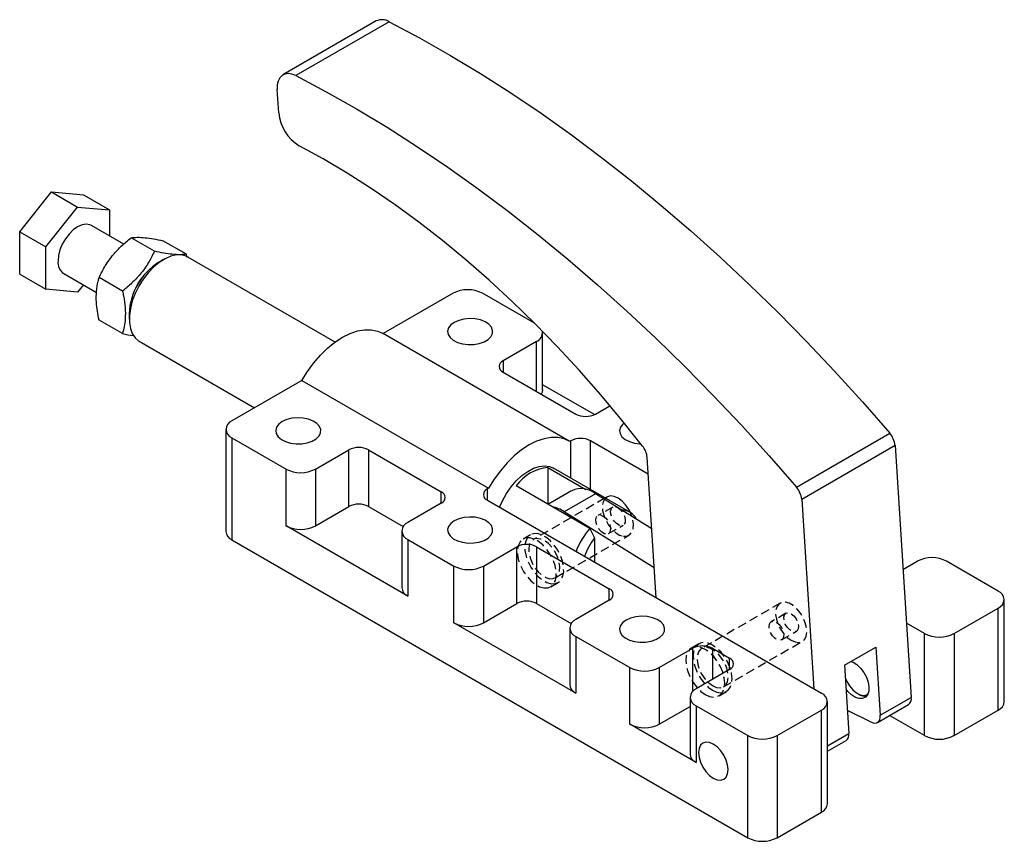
# Model space of a CAD drawing. Extents: x 34 to 402, y 10 to 281.
# Tile 3 of 3: x 260 to 402, y 162 to 281. Entities that reach past the tile are written whole.
import ezdxf

# ---------------------------------------------------------------- set-up
doc = ezdxf.new("R2010")
doc.units = 0
doc.linetypes.add('SLD-SÓLIDA', pattern=[0])
doc.linetypes.add('SLD-TRACEJADA', pattern=[1.905, 1.27, -0.635])
doc.layers.get('0').update_dxf_attribs({"linetype": 'CONTINUOUS'})

msp = doc.modelspace()

# ---------------------------------------------------------------- linework, layer by layer
at = {"color": 7, "linetype": 'SLD-SÓLIDA'}
for p, q in [((311.707, 280.58), (298.272, 272.824)), ((313.547, 280.469), (300.112, 272.713)), ((297.671, 267.336), (297.452, 270.737)), ((260.374, 250.246), (264.971, 255.964)), ((264.971, 255.964), (268.718, 253.801)), ((264.971, 255.964), (269.567, 255.553)), ((269.567, 255.553), (273.314, 253.39)), ((264.122, 248.083), (268.718, 253.801)), ((268.718, 253.801), (273.314, 253.39)), ((273.314, 253.39), (273.314, 249.637)), ((275.352, 248.461), (270.718, 251.136)), ((260.374, 250.246), (264.122, 248.083)), ((260.374, 244.118), (260.374, 250.246)), ((264.122, 241.954), (264.122, 248.083)), ((279.771, 247.42), (276.404, 249.364)), ((284.367, 247.009), (281, 248.953)), ((284.459, 246.556), (284.367, 247.009)), ((281.092, 246.244), (280.385, 245.835)), ((305.782, 234.358), (284.592, 246.591)), ((260.374, 244.118), (264.122, 241.954)), ((266.718, 244.208), (271.43, 241.488)), ((269.547, 242.575), (268.718, 241.543)), ((275.175, 241.702), (271.808, 243.646)), ((268.718, 241.543), (264.122, 241.954)), ((322.755, 241.379), (312.688, 235.567)), ((334.486, 237.056), (326.997, 241.379)), ((276.143, 238.487), (276.143, 237.671)), ((275.175, 235.574), (271.808, 237.517)), ((339.464, 220.11), (312.594, 235.622)), ((335.654, 227.499), (335.654, 235.664)), ((277.593, 234.466), (294.186, 224.887)), ((334.776, 234.439), (329.967, 231.664)), ((329.967, 230.031), (340.432, 223.989)), ((301.003, 228.822), (290.935, 223.01)), ((301.003, 228.822), (327.873, 213.31)), ((343.111, 223.911), (335.654, 228.216)), ((343.261, 223.989), (345.348, 225.194)), ((290.056, 221.785), (290.056, 207.087)), ((372.187, 213.484), (385.622, 221.239)), ((290.935, 220.56), (298.713, 216.07)), ((290.935, 220.56), (290.935, 205.863)), ((339.725, 220.152), (339.557, 220.055)), ((350.867, 215.353), (342.554, 220.152)), ((302.956, 216.07), (307.764, 218.846)), ((307.764, 210.681), (307.764, 218.846)), ((310.592, 218.846), (321.058, 212.805)), ((310.592, 218.846), (310.592, 210.681)), ((386.387, 219.471), (372.952, 211.715)), ((386.387, 219.471), (388.723, 183.209)), ((352.014, 197.546), (350.713, 217.736)), ((298.713, 207.905), (298.713, 216.07)), ((302.956, 216.07), (302.956, 207.905)), ((336.424, 216.302), (341.889, 213.147)), ((336.424, 216.302), (336.424, 210.995)), ((348.232, 209.852), (337.215, 216.213)), ((327.873, 213.31), (327.704, 213.213)), ((342.434, 207.526), (331.828, 213.649)), ((339.838, 212.96), (336.429, 210.992)), ((327.704, 211.58), (375.788, 183.822)), ((343.27, 212.529), (338.78, 209.937)), ((351.374, 207.48), (343.27, 212.529)), ((344.913, 212.05), (344.668, 211.91)), ((372.952, 211.715), (374.709, 184.445)), ((302.956, 207.905), (307.764, 210.681)), ((310.592, 210.681), (315.577, 207.803)), ((321.058, 211.172), (316.249, 208.396)), ((351.736, 201.865), (338.78, 209.937)), ((316.249, 197.781), (298.713, 207.905)), ((315.371, 207.171), (315.371, 199.006)), ((342.434, 207.526), (343.141, 206.173)), ((290.935, 205.863), (365.181, 163.001)), ((316.249, 205.947), (322.896, 202.11)), ((316.249, 205.947), (316.249, 197.781)), ((343.141, 206.173), (343.141, 202.669)), ((327.139, 202.11), (331.947, 204.885)), ((331.947, 196.72), (331.947, 204.885)), ((334.776, 204.885), (345.241, 198.844)), ((334.776, 204.885), (334.776, 196.72)), ((387.537, 201.626), (389.576, 202.804)), ((401.244, 198.517), (393.819, 202.804)), ((322.896, 193.944), (322.896, 202.11)), ((327.139, 202.11), (327.139, 193.944)), ((345.241, 197.211), (340.432, 194.435)), ((402.122, 182.595), (402.122, 197.293)), ((327.139, 193.944), (331.947, 196.72)), ((334.776, 196.72), (339.76, 193.842)), ((394.88, 192.394), (401.244, 196.068)), ((401.244, 181.371), (401.244, 196.068)), ((340.432, 183.821), (322.896, 193.944)), ((339.554, 193.211), (339.554, 185.045)), ((390.637, 192.394), (388.034, 193.897)), ((340.432, 191.986), (348.211, 187.496)), ((340.432, 191.986), (340.432, 183.821)), ((390.637, 177.697), (390.637, 192.394)), ((394.88, 192.394), (394.88, 177.697)), ((352.453, 187.496), (357.262, 190.272)), ((360.09, 190.272), (362.565, 188.843)), ((379.111, 187.833), (383.636, 190.445)), ((383.636, 190.445), (384.268, 180.637)), ((348.211, 179.331), (348.211, 187.496)), ((352.453, 187.496), (352.453, 179.331)), ((362.565, 187.21), (357.756, 184.434)), ((379.111, 187.833), (379.743, 178.024)), ((379.175, 187.87), (379.119, 187.713)), ((356.878, 183.21), (356.878, 175.044)), ((380.985, 183.76), (381.161, 183.658)), ((384.268, 180.637), (388.723, 183.209)), ((352.453, 179.331), (356.878, 181.885)), ((357.756, 181.985), (365.181, 177.699)), ((357.756, 181.985), (357.756, 173.82)), ((376.666, 167.9), (376.666, 182.598)), ((383.858, 179.593), (388.313, 182.165)), ((369.424, 177.699), (375.788, 181.373)), ((375.788, 166.675), (375.788, 181.373)), ((382.967, 179.634), (379.531, 181.311)), ((390.637, 177.697), (385.605, 180.601)), ((394.88, 177.697), (401.244, 181.371)), ((357.756, 173.82), (348.211, 179.331)), ((365.181, 163.001), (365.181, 177.699)), ((369.424, 177.699), (369.424, 163.001)), ((376.666, 175.441), (379.333, 176.981)), ((369.424, 163.001), (375.788, 166.675))]:
    msp.add_line(p, q, dxfattribs=at)
at = {"color": 8, "linetype": 'SLD-SÓLIDA'}
for p, q in [((334.776, 227.255), (334.776, 234.439)), ((329.967, 231.664), (329.967, 230.031)), ((339.725, 214.763), (339.725, 220.152)), ((342.554, 213.13), (342.554, 220.152)), ((321.058, 211.172), (321.058, 212.805)), ((327.704, 211.58), (327.704, 213.213)), ((345.241, 197.211), (345.241, 198.844)), ((357.262, 184.057), (357.262, 190.272)), ((360.09, 190.272), (360.09, 185.781)), ((362.565, 187.21), (362.565, 188.843)), ((376.666, 176.248), (379.743, 178.024))]:
    msp.add_line(p, q, dxfattribs=at)
at = {"color": 7, "linetype": 'SLD-TRACEJADA'}
for p, q in [((344.668, 211.91), (334.306, 205.927)), ((345.75, 210.6), (343.629, 209.375)), ((345.129, 206.777), (347.25, 208.002)), ((333.909, 206.615), (332.849, 206.003)), ((337.481, 200.428), (348.087, 206.551)), ((336.817, 199.128), (337.878, 199.741)), ((369.854, 196.765), (358.54, 190.233)), ((370.692, 195.314), (368.57, 194.09)), ((370.07, 191.491), (372.191, 192.716)), ((358.144, 190.921), (357.083, 190.309)), ((361.715, 184.734), (373.029, 191.265)), ((361.051, 183.434), (362.112, 184.047))]:
    msp.add_line(p, q, dxfattribs=at)
at = {"color": 7, "linetype": 'SLD-SÓLIDA', "flags": 128}
for points in [[(313.547, 280.469), (317.928, 278.148), (322.312, 275.666), (326.696, 273.027), (331.075, 270.233), (335.444, 267.286), (339.8, 264.19), (344.138, 260.948), (348.454, 257.563), (352.744, 254.038), (357.003, 250.376), (361.227, 246.582), (365.413, 242.658), (369.557, 238.609), (373.653, 234.439), (377.699, 230.151), (381.69, 225.749), (385.622, 221.239)], [(300.112, 272.713), (299.557, 272.933), (299.03, 273.012), (298.552, 272.946), (298.143, 272.739), (297.817, 272.399), (297.587, 271.939), (297.464, 271.378), (297.452, 270.737)], [(300.112, 272.713), (304.493, 270.392), (308.877, 267.91), (313.261, 265.271), (317.64, 262.477), (322.009, 259.53), (326.365, 256.435), (330.703, 253.192), (335.019, 249.807), (339.309, 246.282), (343.568, 242.62), (347.792, 238.826), (351.978, 234.902), (356.122, 230.853), (360.218, 226.683), (364.264, 222.395), (368.255, 217.994), (372.187, 213.484)], [(350.042, 219.39), (347.063, 223.126), (344.017, 226.762), (340.908, 230.293), (337.743, 233.713), (334.525, 237.017), (331.26, 240.199), (327.953, 243.255), (324.609, 246.18), (321.234, 248.97), (317.832, 251.619), (314.41, 254.123), (310.972, 256.479), (307.524, 258.684), (304.071, 260.732), (300.62, 262.622)], [(270.718, 251.136), (270.482, 251.244), (269.945, 251.323), (269.348, 251.22), (268.718, 250.938), (268.089, 250.493), (267.491, 249.906), (266.955, 249.207), (266.507, 248.432), (266.17, 247.618), (265.961, 246.807), (265.89, 246.039)], [(284.592, 246.591), (284.363, 246.707), (283.688, 246.894), (282.938, 246.897), (282.135, 246.718), (281.303, 246.36), (280.464, 245.835), (279.643, 245.157), (278.864, 244.346), (278.149, 243.425), (277.519, 242.42), (276.992, 241.362), (276.582, 240.279), (276.303, 239.203), (276.161, 238.166), (276.161, 237.197), (276.303, 236.323), (276.582, 235.57), (276.992, 234.96), (277.519, 234.51), (277.593, 234.466)], [(322.931, 237.195), (322.432, 236.823), (322.109, 236.392), (321.981, 235.927), (322.058, 235.459), (322.334, 235.016), (322.792, 234.627), (323.403, 234.316), (324.129, 234.103), (324.924, 234), (325.738, 234.015), (326.52, 234.146), (327.222, 234.386), (327.798, 234.718), (328.212, 235.123), (328.44, 235.575), (328.465, 236.045), (328.287, 236.504), (327.918, 236.923), (327.379, 237.275), (326.705, 237.54), (325.939, 237.699), (325.127, 237.743), (324.323, 237.67), (323.575, 237.483), (322.931, 237.195)], [(301.003, 228.822), (301.809, 230.127), (302.704, 231.353), (303.673, 232.477), (304.698, 233.48), (305.762, 234.343), (306.845, 235.052), (307.928, 235.594), (308.991, 235.958), (310.017, 236.139), (310.986, 236.134), (311.881, 235.942), (312.594, 235.622)], [(335.654, 227.499), (335.597, 227.161), (335.448, 226.867)], [(298.183, 222.908), (297.683, 222.536), (297.36, 222.104), (297.232, 221.64), (297.309, 221.172), (297.585, 220.729), (298.043, 220.34), (298.654, 220.029), (299.38, 219.816), (300.175, 219.713), (300.989, 219.728), (301.772, 219.859), (302.473, 220.099), (303.049, 220.431), (303.464, 220.836), (303.691, 221.287), (303.716, 221.758), (303.539, 222.217), (303.169, 222.636), (302.63, 222.988), (301.956, 223.253), (301.19, 223.412), (300.379, 223.456), (299.574, 223.383), (298.826, 223.196), (298.183, 222.908)], [(347.394, 222.719), (347.181, 222.536), (346.857, 222.104), (346.73, 221.64), (346.807, 221.172), (347.083, 220.729), (347.54, 220.34), (348.152, 220.029), (348.877, 219.816), (349.672, 219.713), (349.794, 219.708)], [(339.557, 220.055), (338.751, 220.43), (337.856, 220.622), (336.887, 220.628), (335.862, 220.447), (334.798, 220.082), (333.715, 219.54), (332.632, 218.832), (331.568, 217.968), (330.543, 216.965), (329.574, 215.841), (328.679, 214.615), (327.873, 213.31)], [(329.445, 210.575), (329.864, 211.518), (330.445, 212.553), (331.12, 213.519), (331.869, 214.388), (332.672, 215.136), (333.505, 215.74), (334.344, 216.183), (335.164, 216.452), (335.943, 216.54), (336.658, 216.445), (337.215, 216.213)], [(348.3, 209.812), (348.061, 210.263), (347.611, 210.912), (347.091, 211.461), (346.534, 211.874), (345.974, 212.125), (345.448, 212.198), (344.988, 212.09), (344.913, 212.05)], [(322.931, 208.621), (322.432, 208.249), (322.109, 207.817), (321.981, 207.353), (322.058, 206.885), (322.334, 206.442), (322.792, 206.053), (323.403, 205.742), (324.129, 205.529), (324.924, 205.426), (325.738, 205.441), (326.52, 205.572), (327.222, 205.811), (327.798, 206.144), (328.212, 206.549), (328.44, 207), (328.465, 207.47), (328.287, 207.929), (327.918, 208.348), (327.379, 208.701), (326.705, 208.966), (325.939, 209.125), (325.127, 209.169), (324.323, 209.096), (323.575, 208.909), (322.931, 208.621)], [(347.68, 194.333), (347.181, 193.962), (346.857, 193.53), (346.73, 193.066), (346.807, 192.597), (347.083, 192.155), (347.54, 191.766), (348.152, 191.455), (348.877, 191.241), (349.672, 191.139), (350.487, 191.154), (351.269, 191.285), (351.97, 191.524), (352.546, 191.857), (352.961, 192.262), (353.188, 192.713), (353.214, 193.183), (353.036, 193.642), (352.666, 194.061), (352.128, 194.414), (351.454, 194.678), (350.687, 194.838), (349.876, 194.882), (349.072, 194.808), (348.324, 194.622), (347.68, 194.333)], [(380.079, 188.392), (380.362, 188.276), (380.915, 187.923), (381.441, 187.42), (381.905, 186.803), (382.275, 186.114), (382.526, 185.399), (382.64, 184.707), (382.611, 184.086), (382.439, 183.577), (382.136, 183.216), (381.724, 183.027), (381.231, 183.022), (380.689, 183.203), (380.136, 183.557), (379.609, 184.059), (379.332, 184.403)], [(379.225, 186.067), (379.46, 185.492), (379.842, 184.848), (380.309, 184.289), (380.826, 183.859), (381.355, 183.587), (381.856, 183.494), (382.293, 183.588), (382.512, 183.733)], [(382.967, 179.634), (383.24, 179.532), (383.498, 179.499), (383.732, 179.537), (383.932, 179.643), (384.091, 179.813), (384.203, 180.042), (384.262, 180.32), (384.268, 180.637)], [(362.353, 172.8), (362.28, 173.475), (362.068, 174.188), (361.731, 174.89), (361.292, 175.533), (360.78, 176.073), (360.231, 176.474), (359.682, 176.707), (359.171, 176.758), (358.731, 176.622), (358.394, 176.31), (358.182, 175.841), (358.11, 175.249), (358.182, 174.573), (358.394, 173.86), (358.731, 173.158), (359.171, 172.515), (359.682, 171.975), (360.231, 171.575), (360.78, 171.341), (361.292, 171.29), (361.731, 171.426), (362.068, 171.739), (362.28, 172.207), (362.353, 172.8)]]:
    msp.add_lwpolyline(points, dxfattribs=at)
at = {"color": 7, "linetype": 'SLD-TRACEJADA', "flags": 128}
for points in [[(344.913, 212.05), (344.623, 211.806), (344.375, 211.365), (344.262, 210.794), (344.289, 210.13), (344.455, 209.413), (344.749, 208.689), (345.153, 208.004), (345.642, 207.4), (346.185, 206.916), (346.748, 206.581), (347.295, 206.417)], [(346.124, 210.663), (346.508, 210.521), (346.891, 210.214), (347.221, 209.784), (347.453, 209.288), (347.557, 208.794), (347.518, 208.369), (347.342, 208.069), (347.052, 207.936), (346.687, 207.987), (346.297, 208.216), (345.935, 208.591), (345.649, 209.062), (345.478, 209.565), (345.445, 210.032), (345.554, 210.401), (345.791, 210.621), (346.124, 210.663)], [(347.295, 206.417), (347.792, 206.435), (348.208, 206.632), (348.517, 206.998), (348.699, 207.508), (348.743, 208.13), (348.645, 208.826), (348.413, 209.552), (348.3, 209.812)], [(344.003, 209.438), (344.387, 209.296), (344.769, 208.989), (345.099, 208.559), (345.332, 208.064), (345.436, 207.57), (345.397, 207.144), (345.22, 206.845), (344.93, 206.712), (344.566, 206.763), (344.176, 206.991), (343.814, 207.366), (343.527, 207.837), (343.356, 208.34), (343.323, 208.808), (343.433, 209.176), (343.67, 209.397), (344.003, 209.438)], [(335.827, 198.961), (336.386, 198.97), (336.867, 199.159), (337.246, 199.518), (337.504, 200.031), (337.629, 200.671), (337.613, 201.405), (337.457, 202.198), (337.17, 203.009), (336.766, 203.798), (336.265, 204.525), (335.692, 205.154), (335.076, 205.653), (334.448, 205.998), (333.839, 206.17), (333.28, 206.161), (332.799, 205.972), (332.419, 205.612), (332.161, 205.1), (332.037, 204.46), (332.053, 203.726), (332.208, 202.933), (332.495, 202.122), (332.899, 201.333), (333.401, 200.605), (333.973, 199.976), (334.589, 199.477), (335.218, 199.133), (335.827, 198.961)], [(336.887, 199.573), (337.446, 199.582), (337.928, 199.771), (338.307, 200.131), (338.565, 200.643), (338.689, 201.283), (338.673, 202.017), (338.518, 202.81), (338.231, 203.622), (337.827, 204.411), (337.326, 205.138), (336.753, 205.767), (336.137, 206.266), (335.508, 206.61), (334.9, 206.782), (334.34, 206.773), (333.859, 206.585), (333.48, 206.225), (333.222, 205.712), (333.098, 205.073), (333.114, 204.338), (333.269, 203.545), (333.556, 202.734), (333.96, 201.945), (334.461, 201.218), (335.034, 200.589), (335.65, 200.09), (336.278, 199.745), (336.887, 199.573)], [(336.689, 200.294), (337.186, 200.312), (337.602, 200.509), (337.91, 200.875), (338.092, 201.384), (338.136, 202.007), (338.039, 202.703), (337.807, 203.429), (337.455, 204.139), (337.004, 204.789), (336.484, 205.338), (335.927, 205.751), (335.368, 206.002), (334.841, 206.075), (334.381, 205.967), (334.016, 205.683), (333.769, 205.242), (333.655, 204.671), (333.682, 204.007), (333.848, 203.29), (334.142, 202.566), (334.547, 201.881), (335.036, 201.277), (335.579, 200.792), (336.141, 200.458), (336.689, 200.294)], [(371.441, 191.423), (372, 191.182), (372.523, 191.119), (372.978, 191.238), (373.337, 191.532), (373.577, 191.981), (373.682, 192.559), (373.647, 193.228), (373.473, 193.946), (373.171, 194.669), (372.761, 195.351), (372.268, 195.948), (371.723, 196.425), (371.16, 196.75), (370.615, 196.903), (370.122, 196.874), (369.712, 196.666), (369.41, 196.292), (369.236, 195.774), (369.201, 195.146), (369.306, 194.447), (369.546, 193.72), (369.905, 193.012), (370.36, 192.368), (370.883, 191.826), (371.441, 191.423)], [(371.441, 195.24), (371.825, 194.936), (372.156, 194.508), (372.391, 194.013), (372.498, 193.518), (372.462, 193.091), (372.288, 192.788), (372, 192.651), (371.636, 192.699), (371.247, 192.924), (370.883, 193.296), (370.595, 193.766), (370.421, 194.269), (370.385, 194.738), (370.492, 195.109), (370.727, 195.333), (371.058, 195.378), (371.441, 195.24)], [(369.32, 194.015), (369.703, 193.711), (370.035, 193.283), (370.27, 192.788), (370.376, 192.294), (370.34, 191.866), (370.167, 191.564), (369.879, 191.427), (369.515, 191.474), (369.125, 191.699), (368.762, 192.071), (368.474, 192.541), (368.3, 193.044), (368.264, 193.513), (368.371, 193.885), (368.606, 194.108), (368.937, 194.154), (369.32, 194.015)], [(359.067, 183.631), (359.692, 183.352), (360.285, 183.249), (360.817, 183.328), (361.261, 183.584), (361.596, 184.006), (361.803, 184.571), (361.873, 185.251), (361.803, 186.013), (361.596, 186.818), (361.261, 187.625), (360.817, 188.395), (360.285, 189.088), (359.692, 189.67), (359.067, 190.112), (358.443, 190.391), (357.849, 190.494), (357.317, 190.415), (356.873, 190.159), (356.539, 189.737), (356.331, 189.172), (356.261, 188.492), (356.331, 187.73), (356.539, 186.925), (356.873, 186.118), (357.317, 185.348), (357.849, 184.655), (358.443, 184.073), (359.067, 183.631)], [(360.128, 184.243), (360.752, 183.964), (361.345, 183.861), (361.877, 183.94), (362.322, 184.197), (362.656, 184.618), (362.864, 185.183), (362.934, 185.864), (362.864, 186.625), (362.656, 187.43), (362.322, 188.238), (361.877, 189.007), (361.345, 189.701), (360.752, 190.283), (360.128, 190.724), (359.503, 191.004), (358.91, 191.106), (358.378, 191.028), (357.934, 190.771), (357.599, 190.349), (357.392, 189.784), (357.321, 189.104), (357.392, 188.342), (357.599, 187.537), (357.934, 186.73), (358.378, 185.96), (358.91, 185.267), (359.503, 184.685), (360.128, 184.243)], [(360.128, 184.891), (360.686, 184.65), (361.209, 184.588), (361.665, 184.707), (362.023, 185), (362.263, 185.45), (362.368, 186.028), (362.333, 186.696), (362.159, 187.415), (361.858, 188.138), (361.447, 188.819), (360.954, 189.417), (360.409, 189.893), (359.846, 190.218), (359.301, 190.371), (358.808, 190.343), (358.398, 190.135), (358.096, 189.76), (357.922, 189.243), (357.887, 188.614), (357.993, 187.915), (358.232, 187.189), (358.591, 186.481), (359.046, 185.836), (359.569, 185.295), (360.128, 184.891)]]:
    msp.add_lwpolyline(points, dxfattribs=at)
at = {"color": 7, "linetype": 'SLD-SÓLIDA'}
for centre, radius, start, end in [((312.527, 278.869), 1.898, 57.49315, 115.60597), ((303.799, 267.891), 6.154, 185.17491, 238.88848), ((267.844, 245.82), 1.966, 173.60377, 235.08405), ((285.302, 238.099), 9.167, 122.43103, 177.56897), ((285.223, 238.144), 9.086, 122.17058, 177.8348), ((324.876, 237.285), 4.611, 62.60967, 117.39033), ((334.271, 235.711), 1.368, 291.64232, 8.25412), ((330.277, 230.847), 0.873, 110.78342, 249.21658), ((341.847, 226.719), 3.074, 242.60967, 297.39033), ((291.4, 221.785), 1.31, 110.78342, 249.21658), ((383.235, 219.158), 3.168, 5.67282, 41.08691), ((341.139, 217.423), 3.074, 62.60967, 117.39033), ((309.178, 216.117), 3.074, 62.60967, 117.39033), ((347.589, 217.432), 3.139, 5.56515, 38.60026), ((300.834, 220.164), 4.611, 242.60967, 297.39033), ((337.048, 209.914), 6.419, 95.5777, 144.41692), ((320.748, 211.988), 0.873, 290.78342, 69.21658), ((328.014, 212.396), 0.873, 110.78342, 249.21658), ((341.203, 209.947), 3.308, 51.32085, 114.35975), ((369.8, 211.402), 3.168, 5.67282, 41.08691), ((309.178, 207.951), 3.074, 62.60967, 117.39033), ((336.233, 206.084), 4.619, 56.5331, 79.69612), ((346.996, 207.705), 2.474, 27.23919, 89.19821), ((316.714, 207.171), 1.31, 110.78342, 249.21658), ((291.558, 207.237), 1.509, 185.6948, 245.62534), ((300.834, 211.999), 4.611, 242.60967, 297.39033), ((351.561, 199.846), 11.928, 139.92117, 158.51244), ((351.309, 199.996), 10.241, 142.89733, 159.94826), ((333.361, 202.156), 3.074, 62.60967, 117.39033), ((391.698, 198.709), 4.611, 62.60967, 117.39033), ((325.017, 206.204), 4.611, 242.60967, 297.39033), ((316.872, 199.156), 1.509, 185.6948, 245.62534), ((344.931, 198.028), 0.873, 290.78342, 69.21658), ((400.779, 197.293), 1.31, 290.78342, 69.21658), ((333.361, 193.991), 3.074, 62.60967, 117.39033), ((340.897, 193.211), 1.31, 110.78342, 249.21658), ((325.017, 198.038), 4.611, 242.60967, 297.39033), ((392.758, 196.489), 4.611, 242.60967, 297.39033), ((358.676, 187.542), 3.074, 62.60967, 117.39033), ((362.255, 188.027), 0.873, 290.78342, 69.21658), ((350.332, 191.59), 4.611, 242.60967, 297.39033), ((341.055, 185.195), 1.509, 185.6948, 245.62534), ((358.221, 183.21), 1.31, 110.78342, 249.21658), ((375.323, 182.598), 1.31, 290.78342, 69.21658), ((382.122, 185.147), 1.772, 237.16242, 276.05397), ((387.711, 183.004), 1.033, 305.6677, 11.43864), ((400.621, 182.745), 1.509, 294.37466, 354.3052), ((350.332, 183.425), 4.611, 242.60967, 297.39033), ((367.302, 181.793), 4.611, 242.60967, 297.39033), ((378.73, 177.82), 1.033, 305.6677, 11.43864), ((392.758, 181.791), 4.611, 242.60967, 297.39033), ((358.379, 175.194), 1.509, 185.6948, 245.62534), ((375.165, 168.049), 1.509, 294.37466, 354.3052), ((367.302, 167.095), 4.611, 242.60967, 297.39033)]:
    msp.add_arc(centre, radius, start, end, dxfattribs=at)
for points, knots in [([(271.808, 243.646), (272.088, 244.211), (272.655, 245.352), (273.762, 246.889), (275.033, 248.236), (275.944, 248.986), (276.404, 249.364)], [0, 0, 0, 0, 0.26460227, 0.5349422, 0.76534026, 1, 1, 1, 1]), ([(276.404, 249.364), (276.684, 249.396), (277.251, 249.463), (278.358, 249.406), (279.629, 249.23), (280.54, 249.046), (281, 248.953)], [0, 0, 0, 0, 0.2646023, 0.5349422, 0.7653403, 1, 1, 1, 1]), ([(279.771, 247.42), (279.491, 246.855), (278.924, 245.714), (277.817, 244.177), (276.546, 242.83), (275.634, 242.081), (275.175, 241.702)], [0, 0, 0, 0, 0.26460227, 0.5349422, 0.76534026, 1, 1, 1, 1]), ([(284.367, 247.009), (284.087, 246.976), (283.52, 246.91), (282.413, 246.966), (281.142, 247.143), (280.231, 247.327), (279.771, 247.42)], [0, 0, 0, 0, 0.26460227, 0.5349422, 0.76534026, 1, 1, 1, 1]), ([(271.808, 237.517), (271.719, 237.954), (271.541, 238.83), (271.385, 240.234), (271.395, 241.695), (271.586, 242.844), (271.759, 243.468), (271.808, 243.646)], [0, 0, 0, 0, 0.1920504, 0.38595637, 0.63793339, 0.89671933, 1, 1, 1, 1]), ([(275.175, 241.702), (275.224, 241.468), (275.393, 240.659), (275.586, 239.289), (275.599, 237.818), (275.442, 236.582), (275.264, 235.911), (275.175, 235.574)], [0, 0, 0, 0, 0.10328107, 0.35563244, 0.61404116, 0.80591557, 1, 1, 1, 1]), ([(275.175, 235.574), (275.71, 235.458), (276.274, 235.337), (276.737, 235.28), (276.761, 235.277)], [0, 0, 0, 0, 0.9497718, 1, 1, 1, 1])]:
    msp.add_open_spline(points, degree=3, knots=knots, dxfattribs=at)

doc.saveas('drawing.dxf')
